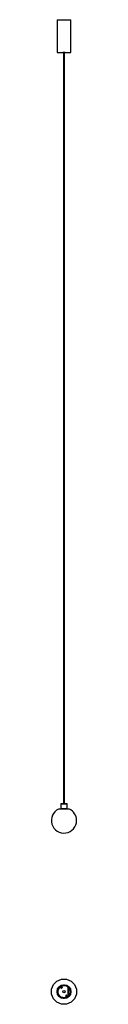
# Model space of a CAD drawing. Header units: millimetres. Extents: x 1734 to 1834, y 1256 to 5156.
import ezdxf

# ---------------------------------------------------------------- set-up
doc = ezdxf.new("R2010")
doc.units = ezdxf.units.MM
doc.header["$LTSCALE"] = 20

msp = doc.modelspace()

# ---------------------------------------------------------------- linework, layer by layer
at = {"color": 7, "linetype": 'Continuous', "lineweight": 25}
for p, q in [((1756.2, 5156.4), (1756.2, 5026.4)), ((1756.2, 5156.4), (1811.2, 5156.4)), ((1811.2, 5026.4), (1811.2, 5156.4)), ((1756.2, 5026.4), (1811.2, 5026.4)), ((1779.3, 5026.4), (1779.2, 5025.9)), ((1788.2, 5025.9), (1779.2, 5025.9)), ((1781.3, 5025.9), (1781.3, 2050.5)), ((1786.1, 2050.5), (1786.1, 5025.9)), ((1788.2, 5025.9), (1788.2, 5026.4)), ((1762, 2030.5), (1762, 2029.5)), ((1762, 2030.5), (1805.5, 2030.5)), ((1805.5, 2029.5), (1762, 2029.5)), ((1772.2, 2050.5), (1771.2, 2049.5)), ((1771.2, 2049.5), (1771.2, 2031.5)), ((1796.2, 2049.5), (1771.2, 2049.5)), ((1771.2, 2031.5), (1772.2, 2030.5)), ((1771.2, 2031.5), (1796.2, 2031.5)), ((1772.2, 2050.5), (1795.2, 2050.5)), ((1796.2, 2049.5), (1795.2, 2050.5)), ((1795.2, 2030.5), (1796.2, 2031.5)), ((1796.2, 2031.5), (1796.2, 2049.5)), ((1805.5, 2029.5), (1805.5, 2030.5)), ((1778.8, 1329.6), (1775.6, 1329.6)), ((1788.6, 1331), (1778.8, 1331)), ((1778.8, 1329.6), (1778.8, 1331)), ((1788.6, 1329.6), (1778.8, 1329.6)), ((1781.7, 1331.4), (1781.7, 1331)), ((1782.1, 1333.5), (1782, 1333.5)), ((1782.1, 1333.5), (1785.3, 1333.5)), ((1785.4, 1333.5), (1785.3, 1333.5)), ((1785.7, 1331), (1785.7, 1331.4)), ((1788.6, 1331), (1788.6, 1329.6)), ((1791.8, 1329.6), (1788.6, 1329.6)), ((1758.8, 1308.1), (1758.8, 1304)), ((1758.8, 1308.1), (1758.8, 1308.1)), ((1758.8, 1304), (1758.8, 1304)), ((1774.2, 1325.4), (1771.7, 1324)), ((1776.3, 1321.7), (1773.8, 1320.3)), ((1791.3, 1288.7), (1794, 1283.9)), ((1794.9, 1290.8), (1797.7, 1286)), ((1800.1, 1287.3), (1800.1, 1324.8)), ((1800.7, 1324.3), (1801.3, 1324.1)), ((1801.6, 1321.5), (1801.6, 1322)), ((1802.8, 1321.5), (1802.8, 1322)), ((1802.8, 1321), (1802.8, 1321.5)), ((1802.8, 1291), (1802.8, 1321)), ((1802.8, 1291), (1802.8, 1290.5)), ((1802.8, 1290.5), (1802.8, 1290)), ((1778.8, 1282.5), (1775.6, 1282.5)), ((1778.8, 1282.5), (1788.6, 1282.5)), ((1778.8, 1281.1), (1778.8, 1282.5)), ((1778.8, 1281.1), (1788.6, 1281.1)), ((1781.7, 1281.1), (1781.7, 1280.6)), ((1782, 1278.6), (1782.1, 1278.5)), ((1782.5, 1278.5), (1782.1, 1278.5)), ((1785.3, 1278.5), (1782.5, 1278.5)), ((1785.3, 1278.5), (1785.4, 1278.6)), ((1785.7, 1280.6), (1785.7, 1281.1)), ((1791.8, 1282.5), (1788.6, 1282.5)), ((1788.6, 1282.5), (1788.6, 1281.1))]:
    msp.add_line(p, q, dxfattribs=at)
at = {"color": 7, "linetype": 'Continuous', "lineweight": 25, "flags": 128}
for points in [[(1781.7, 1331.3), (1780, 1331.1), (1779.2, 1331)], [(1788.2, 1331), (1786, 1331.3), (1785.7, 1331.3)], [(1779.2, 1281.1), (1780, 1280.9), (1781.7, 1280.7)], [(1785.7, 1280.7), (1786, 1280.8), (1788.2, 1281.1)]]:
    msp.add_lwpolyline(points, dxfattribs=at)
at = {"color": 7, "linetype": 'Continuous', "lineweight": 25}
for radius in [50, 27.5, 25.5, 5.15]:
    msp.add_circle((1783.7, 1306), radius, dxfattribs=at)
for centre, radius, start, end in [((1783.7, 1984.3), 50, 115.1507, 0), ((1783.7, 1984.3), 50, 0, 64.8493), ((1783.7, 1306), 25.3, 101.1451, 180), ((1783.7, 1306), 24.9, 108.9534, 175.0483), ((1783.7, 1306), 25.4, 45.6561, 78.8549), ((1783.7, 1306), 24.9, 48.85, 71.0466), ((1783.7, 1306), 25.3, 180, 258.8549), ((1758.8, 1308.2), 0.1, 270, 355.0483), ((1758.8, 1303.9), 0.1, 4.9517, 90), ((1783.7, 1306), 24.9, 184.9517, 251.0466), ((1772.8, 1322.2), 2.1, 120, 300), ((1775.2, 1323.6), 2.1, 300, 120), ((1783.7, 1306), 25.4, 281.1451, 315.1699), ((1793.1, 1289.8), 2.1, 30, 210), ((1783.7, 1306), 24.9, 306.1169, 311.15), ((1783.7, 1306), 25.4, 318.95, 40.9616), ((1783.7, 1306), 24.9, 288.9534, 293.8831), ((1793.6, 1283.7), 0.5, 293.8831, 30), ((1798.1, 1286.3), 0.5, 210, 306.1169)]:
    msp.add_arc(centre, radius, start, end, dxfattribs=at)
for points in [[(1800.1, 1324.8), (1800.2, 1324.7), (1800.4, 1324.6), (1800.5, 1324.5)], [(1800.5, 1287.5), (1800.4, 1287.4), (1800.2, 1287.4), (1800.1, 1287.3)], [(1802.6, 1321), (1802.7, 1321), (1802.8, 1321), (1802.8, 1321)], [(1802.8, 1291), (1802.8, 1291), (1802.7, 1291), (1802.6, 1291)]]:
    msp.add_open_spline(points, degree=3, dxfattribs=at)
for points, knots in [([(1800.5, 1324.5), (1800.7, 1324.3), (1800.8, 1324.2), (1800.9, 1324), (1801, 1324), (1801, 1323.9), (1801, 1323.9), (1801, 1323.8), (1801, 1323.8), (1801, 1323.8), (1801, 1323.8), (1801.1, 1323.8), (1801.1, 1323.8), (1801.1, 1323.8), (1801.1, 1323.8), (1801.1, 1323.7), (1801.1, 1323.5), (1801.1, 1323.3), (1801.1, 1323.1), (1801.1, 1323)], [0, 0, 0, 0, 0.25, 0.25, 0.375, 0.375, 0.4375, 0.4375, 0.46875, 0.46875, 0.484375, 0.484375, 0.492188, 0.492188, 0.5, 0.5, 0.75, 0.75, 1, 1, 1, 1]), ([(1801.1, 1289), (1801.1, 1288.8), (1801.1, 1288.7), (1801.1, 1288.5), (1801.1, 1288.4), (1801.1, 1288.4), (1801.1, 1288.3), (1801.1, 1288.3), (1801.1, 1288.3), (1801.1, 1288.3), (1801.1, 1288.3), (1801.1, 1288.3), (1801.1, 1288.3), (1801.1, 1288.3), (1801.1, 1288.2), (1801.1, 1288.2), (1801.1, 1288.2), (1801, 1288.1), (1801, 1288), (1800.8, 1287.8), (1800.7, 1287.6), (1800.5, 1287.5)], [0, 0, 0, 0, 0.25, 0.25, 0.375, 0.375, 0.4375, 0.4375, 0.46875, 0.46875, 0.484375, 0.484375, 0.492188, 0.492188, 0.496094, 0.496094, 0.5, 0.5, 0.75, 0.75, 1, 1, 1, 1]), ([(1801.1, 1323), (1801.1, 1322.9), (1801, 1322.9), (1801, 1322.8), (1801, 1322.7), (1801, 1322.7), (1801, 1322.7), (1801, 1322.7), (1801, 1322.7), (1801, 1322.7), (1801, 1322.7), (1801, 1322.7), (1801, 1322.7), (1801, 1322.7), (1801, 1322.7), (1801, 1322.6), (1801, 1322.5), (1801, 1322.5), (1801, 1322.4), (1801, 1322.4), (1801, 1322.4), (1801, 1322.4), (1801, 1322.4), (1801, 1322.3), (1801, 1322.3), (1801, 1322.2), (1801.1, 1322.1), (1801.2, 1322), (1801.2, 1321.9), (1801.2, 1321.8), (1801.2, 1321.8), (1801.3, 1321.8), (1801.3, 1321.8), (1801.3, 1321.7), (1801.3, 1321.7), (1801.3, 1321.7), (1801.3, 1321.7), (1801.5, 1321.5), (1801.7, 1321.3), (1802.2, 1321.1), (1802.4, 1321), (1802.6, 1321)], [0, 0, 0, 0, 0.0625, 0.0625, 0.09375, 0.09375, 0.109375, 0.109375, 0.117188, 0.117188, 0.121094, 0.121094, 0.123047, 0.123047, 0.125, 0.125, 0.1875, 0.1875, 0.21875, 0.21875, 0.234375, 0.234375, 0.242188, 0.242188, 0.25, 0.25, 0.375, 0.375, 0.4375, 0.4375, 0.46875, 0.46875, 0.484375, 0.484375, 0.492188, 0.492188, 0.5, 0.5, 0.75, 0.75, 1, 1, 1, 1]), ([(1802.6, 1291), (1802.4, 1291), (1802.1, 1290.9), (1801.8, 1290.7), (1801.7, 1290.7), (1801.5, 1290.5), (1801.5, 1290.5), (1801.4, 1290.4), (1801.4, 1290.4), (1801.2, 1290.2), (1801.2, 1290.1), (1801.1, 1289.9), (1801.1, 1289.9), (1801.1, 1289.8), (1801, 1289.8), (1801, 1289.7), (1801, 1289.7), (1801, 1289.7), (1801, 1289.7), (1801, 1289.7), (1801, 1289.7), (1801, 1289.6), (1801, 1289.6), (1801, 1289.5), (1801, 1289.5), (1801, 1289.4), (1801, 1289.4), (1801, 1289.4), (1801, 1289.4), (1801, 1289.4), (1801, 1289.4), (1801, 1289.4), (1801, 1289.4), (1801, 1289.4), (1801, 1289.4), (1801, 1289.3), (1801, 1289.2), (1801.1, 1289)], [0, 0, 0, 0, 0.25, 0.25, 0.375, 0.375, 0.4375, 0.4375, 0.5, 0.5, 0.625, 0.625, 0.6875, 0.6875, 0.71875, 0.71875, 0.734375, 0.734375, 0.742188, 0.742188, 0.75, 0.75, 0.8125, 0.8125, 0.84375, 0.84375, 0.859375, 0.859375, 0.867188, 0.867188, 0.871094, 0.871094, 0.873047, 0.873047, 0.875, 0.875, 1, 1, 1, 1]), ([(1802.8, 1322), (1802.8, 1322.2), (1802.8, 1322.3), (1802.7, 1322.6), (1802.7, 1322.7), (1802.6, 1322.8), (1802.6, 1322.9), (1802.6, 1322.9), (1802.6, 1323), (1802.6, 1323), (1802.6, 1323), (1802.5, 1323), (1802.5, 1323), (1802.4, 1323.2), (1802.3, 1323.4), (1801.9, 1323.8), (1801.6, 1324), (1801.3, 1324.1)], [0, 0, 0, 0, 0.25, 0.25, 0.375, 0.375, 0.4375, 0.4375, 0.46875, 0.46875, 0.484375, 0.484375, 0.5, 0.5, 0.75, 0.75, 1, 1, 1, 1])]:
    msp.add_open_spline(points, degree=3, knots=knots, dxfattribs=at)

doc.saveas('drawing.dxf')
